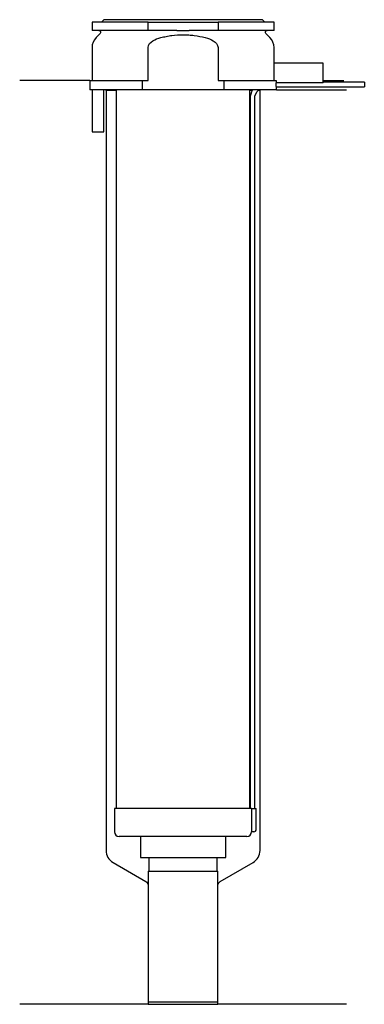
# Model space of a CAD drawing. Header units: millimetres. Extents: x 23 to 96, y 74 to 284.
import ezdxf

# ---------------------------------------------------------------- set-up
doc = ezdxf.new("R2010")
doc.units = ezdxf.units.MM
doc.layers.add('201', color=7, linetype='Continuous')
doc.layers.add('30', color=7, linetype='Continuous')

msp = doc.modelspace()

# ---------------------------------------------------------------- linework, layer by layer
at = {"layer": '201', "color": 113}
for p, q in [((37.53, 271.31), (22.53, 271.31)), ((37.53, 271.31), (37.53, 269.31)), ((87.53, 271.31), (92.01, 271.31)), ((40.93, 269.31), (41.03, 269.21)), ((41.03, 269.21), (41.03, 106.51)), ((41.03, 269.21), (43.23, 269.21)), ((71.83, 269.21), (72.37, 269.21)), ((73.64, 269.21), (74.03, 269.21)), ((74.03, 269.21), (74.13, 269.31)), ((74.03, 106.51), (74.03, 269.21)), ((77.53, 269.31), (92.53, 269.31)), ((42.53, 103.91), (49.53, 99.87)), ((65.52, 99.87), (72.53, 103.91)), ((50.03, 99), (50.03, 73.58)), ((65.02, 73.58), (65.02, 99)), ((50.03, 73.58), (22.53, 73.58)), ((50.03, 73.58), (65.02, 73.58)), ((92.53, 73.58), (65.02, 73.58))]:
    msp.add_line(p, q, dxfattribs=at)
for centre, start, end in [((44.03, 106.51), 180, 240), ((71.03, 106.51), 300, 360)]:
    msp.add_arc(centre, 3, start, end, dxfattribs=at)
at = {"layer": '201', "color": 113, "extrusion": (0, 0, -1)}
for centre, start, end in [((-49.03, 99), 120, 180), ((-66.02, 99), 0, 60)]:
    msp.add_arc(centre, 1, start, end, dxfattribs=at)
at = {"layer": '30', "color": 113}
for p, q in [((50.03, 283.81), (38.03, 283.81)), ((38.03, 283.81), (38.03, 282.01)), ((40.53, 284.31), (40.03, 283.81)), ((74.53, 284.31), (40.53, 284.31)), ((50.03, 283.81), (65.03, 283.81)), ((50.03, 282.01), (50.03, 283.81)), ((77.03, 283.81), (65.03, 283.81)), ((65.03, 283.81), (65.03, 282.01)), ((75.03, 283.81), (74.53, 284.31)), ((77.03, 282.01), (77.03, 283.81)), ((50.03, 282.01), (38.03, 282.01)), ((39.76, 281.33), (38.9, 280.48)), ((56.18, 282.01), (50.03, 282.01)), ((65.03, 282.01), (58.87, 282.01)), ((77.03, 282.01), (65.03, 282.01)), ((76.15, 280.48), (75.29, 281.33)), ((38.03, 278.35), (38.03, 271.31)), ((50.03, 271.31), (50.03, 278.35)), ((65.03, 278.35), (65.03, 271.31)), ((77.03, 275.01), (77.03, 278.35)), ((76.99, 275.01), (76.99, 271.31)), ((87.53, 275.01), (76.99, 275.01)), ((87.53, 270.81), (87.53, 275.01)), ((37.53, 271.31), (37.53, 269.31)), ((37.53, 271.31), (48.81, 271.31)), ((48.81, 271.31), (50.03, 271.31)), ((48.81, 269.31), (48.81, 271.31)), ((65.03, 271.31), (66.24, 271.31)), ((66.24, 271.31), (66.24, 269.31)), ((66.24, 271.31), (77.49, 271.31)), ((77.49, 271.31), (77.49, 270.81)), ((87.53, 270.81), (77.49, 270.81)), ((77.53, 269.31), (77.53, 269.91)), ((77.53, 269.91), (96.38, 269.91)), ((96.38, 270.91), (87.53, 270.91)), ((96.38, 270.91), (96.38, 269.91)), ((48.81, 269.31), (37.53, 269.31)), ((38.08, 269.31), (38.08, 260.31)), ((40.58, 260.31), (40.58, 269.31)), ((43.23, 269.31), (43.23, 115.51)), ((66.24, 269.31), (48.81, 269.31)), ((77.53, 269.31), (66.24, 269.31)), ((71.83, 115.51), (71.83, 269.31)), ((71.88, 267.41), (71.88, 115.51)), ((72.88, 115.51), (72.88, 267.41)), ((38.08, 260.31), (40.58, 260.31)), ((42.83, 115.51), (42.83, 110.51)), ((72.2, 115.51), (42.83, 115.51)), ((72.2, 115.51), (72.2, 111.01)), ((72.2, 115.51), (73.23, 115.51)), ((73.23, 111.01), (73.23, 115.51)), ((72.73, 110.51), (72.22, 110.51)), ((71.23, 109.51), (43.83, 109.51)), ((48.38, 109.51), (48.38, 104.99)), ((66.68, 104.99), (66.68, 109.51)), ((48.38, 104.99), (66.68, 104.99)), ((50.22, 104.99), (50.22, 102.09)), ((64.83, 102.09), (64.83, 104.99)), ((50.03, 102.09), (50.03, 74.09)), ((50.03, 102.09), (65.02, 102.09)), ((65.02, 74.09), (65.02, 102.09)), ((50.03, 74.09), (65.02, 74.09))]:
    msp.add_line(p, q, dxfattribs=at)
for centre, radius, start, end in [((41.03, 278.35), 3, 135, 180), ((74.03, 278.35), 3, 0, 45), ((75.38, 267.41), 3.5, 147.0676, 180), ((43.83, 110.51), 1, 180, 270), ((71.23, 110.51), 1, -90, 0), ((72.73, 111.01), 0.5, -90, 0)]:
    msp.add_arc(centre, radius, start, end, dxfattribs=at)
at = {"layer": '30', "color": 113, "extrusion": (0, 0, -1)}
for centre, radius, start, end in [((-39.48, 281.61), 0.4, 90, 225), ((-75.58, 281.61), 0.4, -45, 90), ((-75.38, 267.41), 2.5, 0, 49.4559)]:
    msp.add_arc(centre, radius, start, end, dxfattribs=at)
at = {"layer": '30', "color": 113}
for points, knots in [([(50.03, 278.35), (50.03, 278.97), (50.53, 279.48), (51.58, 280.12), (52.16, 280.32), (52.76, 280.48)], [0, 0, 0, 0, 0.5, 0.5, 1, 1, 1, 1]), ([(52.76, 280.48), (52.95, 280.53), (53.15, 280.57), (53.54, 280.66), (53.74, 280.7), (54.33, 280.82), (54.73, 280.89), (55.92, 281.04), (56.72, 281.1), (57.73, 281.1), (57.93, 281.09), (58.33, 281.08), (58.54, 281.07), (59.14, 281.03), (59.54, 280.99), (60.74, 280.83), (61.52, 280.67), (62.3, 280.48)], [0, 0, 0, 0, 0.0625, 0.0625, 0.125, 0.125, 0.25, 0.25, 0.5, 0.5, 0.5625, 0.5625, 0.625, 0.625, 0.75, 0.75, 1, 1, 1, 1]), ([(56.18, 282.01), (56.63, 282.01), (57.08, 282.01), (57.63, 282.01), (57.75, 282.01), (57.97, 282.01), (58.08, 282.01), (58.42, 282.01), (58.64, 282.01), (58.87, 282.01)], [0, 0, 0, 0, 0.5, 0.5, 0.625, 0.625, 0.75, 0.75, 1, 1, 1, 1]), ([(62.3, 280.48), (62.89, 280.32), (63.48, 280.12), (64.53, 279.48), (65.03, 278.97), (65.03, 278.35)], [0, 0, 0, 0, 0.5, 0.5, 1, 1, 1, 1]), ([(77.53, 269.92), (77.53, 269.91), (77.53, 269.91), (77.53, 269.92), (77.53, 269.93), (77.52, 269.95), (77.52, 269.98), (77.52, 270.04), (77.52, 270.07), (77.52, 270.14), (77.52, 270.16), (77.52, 270.21), (77.52, 270.23), (77.52, 270.3), (77.52, 270.36), (77.52, 270.46), (77.52, 270.51), (77.52, 270.61), (77.52, 270.66), (77.52, 270.74), (77.52, 270.78), (77.52, 270.81)], [0, 0, 0, 0, 0.000533, 0.000533, 0.125466, 0.125466, 0.2504, 0.2504, 0.375333, 0.375333, 0.4378, 0.4378, 0.500266, 0.500266, 0.6252, 0.6252, 0.750133, 0.750133, 0.875067, 0.875067, 1, 1, 1, 1]), ([(72.2, 111.01), (72.2, 110.96), (72.2, 110.9), (72.2, 110.8), (72.21, 110.75), (72.21, 110.66), (72.21, 110.62), (72.22, 110.56), (72.22, 110.54), (72.22, 110.53), (72.22, 110.52), (72.22, 110.51)], [0, 0, 0, 0, 0.20806, 0.20806, 0.416347, 0.416347, 0.62495, 0.62495, 0.835236, 0.835236, 1, 1, 1, 1])]:
    msp.add_open_spline(points, degree=3, knots=knots, dxfattribs=at)

doc.saveas('drawing.dxf')
